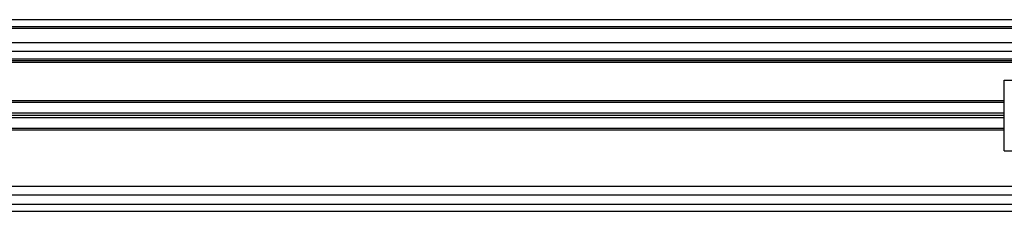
# Model space of a CAD drawing. Header units: millimetres. Extents: x -159 to 780, y 0 to 344.
# Tile 11 of 14: x 429 to 633, y 177 to 216. Entities that reach past the tile are written whole.
import ezdxf

# ---------------------------------------------------------------- set-up
doc = ezdxf.new("R2010")
doc.units = ezdxf.units.MM

msp = doc.modelspace()

# ---------------------------------------------------------------- linework, layer by layer
at = {"color": 7, "linetype": 'Continuous', "lineweight": 25}
for p, q in [((760.5941, 216.4946), (12.202, 216.4946)), ((731.3239, 214.6652), (11.6697, 214.6652)), ((740.4708, 215.031), (12.3654, 215.031)), ((680.101, 211.7381), (4.8875, 211.7381)), ((680.101, 209.9088), (1.3721, 209.9088)), ((680.101, 208.3721), (2.0037, 208.3721)), ((680.101, 208.0062), (2.1649, 208.0062)), ((680.101, 207.6403), (2.3045, 207.6403)), ((632.5369, 189.4196), (632.5369, 204.0547)), ((632.5369, 204.0547), (665.4659, 204.0547)), ((632.5369, 199.4447), (21.0311, 199.4447)), ((632.5369, 199.7739), (21.7941, 199.7739)), ((632.5369, 197.2494), (19.3382, 197.2494)), ((632.5369, 196.7372), (19.5593, 196.7372)), ((632.5369, 196.2249), (19.7803, 196.2249)), ((632.5369, 194.0297), (20.7278, 194.0297)), ((632.5369, 193.7004), (20.7526, 193.7004)), ((632.5369, 189.4196), (665.4659, 189.4196)), ((680.101, 182.1021), (-4.0119, 182.1021)), ((680.101, 180.2727), (-6.7715, 180.2727)), ((-31.0217, 176.9798), (760.5941, 176.9798)), ((-27.6306, 178.4433), (740.4708, 178.4433))]:
    msp.add_line(p, q, dxfattribs=at)

doc.saveas('drawing.dxf')
